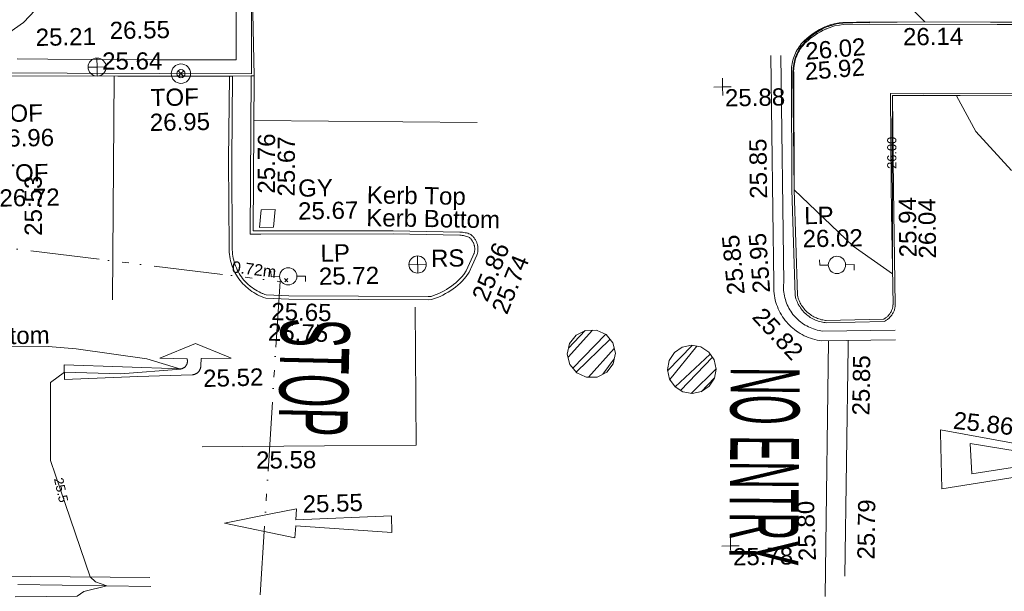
# Model space of a CAD drawing. Header units: millimetres. Extents: x -287732 to 520720, y -88450 to 287754.
# Tile 212 of 256: x -6642 to 14791, y -46265 to -33814. Entities that reach past the tile are written whole.
import ezdxf

# ---------------------------------------------------------------- set-up
doc = ezdxf.new("R2010")
doc.units = ezdxf.units.MM
doc.linetypes.add('IMPORT-HIDDEN2 _3_', pattern=[4762.5, 3175, -1587.5])
doc.linetypes.add('IMPORT-UG_ELEC_STREET LIGHTING_QLB2 _2_', pattern=[2700, 1500, -300.0000000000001, 0, -250, 150, -300.0000000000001, 0, -200])
for name, color, linetype, lineweight, true_color in [('00__TOPO__TOP_OF_FENCE_SYMBOL', 7, 'Continuous', 9, 0x666666), ('00_TOPO_FENCE_2D', 7, 'Continuous', 9, 0x3f7f4f), ('00_TOPO_FOOTPATH', 7, 'Continuous', 9, 0xa50000), ('00_TOPO_FURN_LAMP_POST', 7, 'Continuous', 9, 0x666666), ('00_TOPO_FURN_SIGN', 7, 'Continuous', 9, 0x666666), ('00_TOPO_TOP_OF_FENCE', 7, 'Continuous', 9, 0x666666), ('00_TOPO_TOP_OF_WALL', 7, 'Continuous', 9, 0x666666), ('00_TOPO_WALL', 7, 'Continuous', 9, 0x7c00a5), ('00_UAV_FURN_LAMP_POST', 7, 'Continuous', 9, 0xa50000), ('00_UAV_FURN_SIGN', 6, 'Continuous', 9, 0xff00ff), ('00_UAV_KERB_BOTTOM', 1, 'Continuous', 9, 0xff0000), ('00_UAV_KERB_TOP', 7, 'Continuous', 9, 0xa500a5), ('00_UAV_LEVEL_SPOT', 7, 'Continuous', 9, 0x666666), ('00_UAV_ROAD_MARKING_WHITE_CONTINUOUS', 7, 'Continuous', 9, 0x999999), ('00_UAV_ROAD_MARKING_WHITE_DASH', 7, 'Continuous', 9, 0x999999), ('00_UAV_ROAD_MARKING_YELLOW_CONTINUOUS', 40, 'Continuous', 9, 0xffbf00), ('00_UAV_SERV_GULLY', 7, 'Continuous', 9, 0x5252a5), ('00_UAV_WALL', 7, 'Continuous', 9, 0x7c00a5), ('01_DTM_CONTOUR_MNR', 7, 'Continuous', 9, 0xa5a552), ('01_DTM_CONTOUR_MNR_LABELS', 7, 'Continuous', 9, 0xa5a552), ('12333-PUM-2D-U-0001-C01 - Rev2_REVIT IMPORT_dwg', 7, 'Continuous', 9, 0x767676), ('PUM-CHAMBER EXTENTS', 6, 'IMPORT-HIDDEN2 _3_', 9, 0xff00ff), ('PUM-ELECTRIC-SL-QLB2', 7, 'IMPORT-UG_ELEC_STREET LIGHTING_QLB2 _2_', 9, 0xff7f7f)]:
    doc.layers.add(name, color=color, linetype=linetype, lineweight=lineweight, true_color=true_color)
doc.layers.add('00_UAV_ROAD_TEXT', color=7, linetype='Continuous', lineweight=9)
doc.layers.add('GEN-TEXT', color=7, linetype='Continuous', lineweight=9)
doc.styles.add('Arial_1', font='arial.ttf', dxfattribs={"height": 250})
doc.styles.add('Swis721 Lt BT_1', font='swissl.ttf', dxfattribs={"height": 200})
doc.styles.add('Swis721 Lt BT_2', font='swissl.ttf', dxfattribs={"height": 375})
doc.styles.add('Swis721 Lt BT_6', font='swissl.ttf', dxfattribs={"width": 0.4000000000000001, "height": 1500})
doc.styles.add('Swis721 Lt BT_7', font='swissl.ttf', dxfattribs={"width": 0.4500000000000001, "height": 1500})
pattern_1 = [(45, (-533641079.65, -725615854.3560001), (-265.1650429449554, 265.1650429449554), []), (45, (-533640902.873, -725615854.3560001), (-265.1650429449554, 265.1650429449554), [])]

# ---------------------------------------------------------------- blocks, each defined once
blk = doc.blocks.new('12333-PUM-2D-U-0001-C01 - Rev2_REVIT IMPORT_dwg_MSL_Node_LineworkTOF-2077201-Site Location Plan Proposed')
at = {"layer": '00__TOPO__TOP_OF_FENCE_SYMBOL', "color": 254, "true_color": 0xcccccc, "flags": 128}
for points in [[(165.3591892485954, 165.3591892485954), (0, 0), (-165.3591892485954, 165.3591892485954)], [(165.3591892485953, -165.3591892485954), (0, 0), (-165.3591892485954, -165.3591892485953)]]:
    blk.add_lwpolyline(points, dxfattribs=at)
at = {"layer": '00__TOPO__TOP_OF_FENCE_SYMBOL', "color": 254, "true_color": 0xcccccc}
for radius in [562.5594001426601, 233.853208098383]:
    blk.add_circle((0, 0), radius, dxfattribs=at)
blk = doc.blocks.new('12333-PUM-2D-U-0001-C01 - Rev2_REVIT IMPORT_dwg_TOW-2077202-Site Location Plan Proposed')
at = {"layer": '00_TOPO_TOP_OF_WALL', "color": 254, "true_color": 0xcccccc, "flags": 128}
for points in [[(0, 525.0554400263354), (0, 0), (-525.0554401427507, 0)], [(525.0554401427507, 0), (0, 0), (0, -525.0554400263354)]]:
    blk.add_lwpolyline(points, dxfattribs=at)
at = {"layer": '00_TOPO_TOP_OF_WALL', "color": 254, "true_color": 0xcccccc}
blk.add_circle((0, 0), 525.0554401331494, dxfattribs=at)
blk = doc.blocks.new('12333-PUM-2D-U-0001-C01 - Rev2_REVIT IMPORT_dwg_MSL_Lamp_Post_SYM-2077240-Site Location Plan Proposed')
at = {"layer": '00_TOPO_FURN_LAMP_POST', "color": 254, "true_color": 0xcccccc, "flags": 128}
for points in [[(-500.1060478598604, 0), (-1000.212095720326, 0), (-1000.212095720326, 316.7338303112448)], [(500.1060478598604, 0), (1000.21209571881, 0), (1000.21209571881, -316.7338303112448)]]:
    blk.add_lwpolyline(points, dxfattribs=at)
at = {"layer": '00_TOPO_FURN_LAMP_POST', "color": 254, "true_color": 0xcccccc}
blk.add_circle((0, 0), 500.1060478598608, dxfattribs=at)
blk = doc.blocks.new('12333-PUM-2D-U-0001-C01 - Rev2_REVIT IMPORT_dwg_MSL_RoadSign_SYM-2077242-Site Location Plan Proposed')
at = {"layer": '00_TOPO_FURN_SIGN', "color": 254, "true_color": 0xcccccc}
for p, q in [((-500.2287617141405, 0), (499.7712382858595, 0)), ((-0.2287617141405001, -500.0000000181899), (-0.2287617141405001, 499.9999999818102))]:
    blk.add_line(p, q, dxfattribs=at)
blk.add_circle((-0.2287617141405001, 0), 500.0000000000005, dxfattribs=at)
blk = doc.blocks.new('12333-PUM-2D-U-0001-C01 - Rev2_REVIT IMPORT_dwg_UAV-2077255-Site Location Plan Proposed')
at = {"layer": '00_UAV_LEVEL_SPOT', "color": 254, "true_color": 0xcccccc, "flags": 128}
for points in [[(0, -500.0000000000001), (0, 0), (-500.0000000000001, 0)], [(500.0000000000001, 0), (0, 0), (0, 500.0000000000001)]]:
    blk.add_lwpolyline(points, dxfattribs=at)
blk = doc.blocks.new('12333-PUM-2D-U-0001-C01 - Rev2_REVIT IMPORT_dwg_MGS62954_T2_Galway_ITM_3d_Rev1-2077680-Site Location Plan Proposed')
at = {"layer": '00_TOPO_FENCE_2D', "color": 254, "true_color": 0xcccccc, "flags": 128}
blk.add_lwpolyline([(533902948.7438098, 725542172.8002026), (533900153.5282566, 725542340.329408), (533899753.0120585, 725520459.3475239), (533893723.5134206, 725520593.1679102), (533893691.0967346, 725519041.971383), (533893689.6295341, 725518971.7632015), (533893631.0029881, 725516166.377903), (533882627.5718876, 725516344.970739), (533882619.3324398, 725516345.1044707), (533880070.9828296, 725516386.4658406), (533879974.9136089, 725510994.8760719), (533879974.3213546, 725510961.6376125), (533879864.3060461, 725504787.3665131)], dxfattribs=at)
at = {"layer": '00_TOPO_FOOTPATH', "color": 254, "true_color": 0xcccccc, "flags": 128}
blk.add_lwpolyline([(533893659.8650233, 725520891.9326516), (533894230.0000001, 725521280.0000001), (533894810.0000002, 725521670.0000001), (533895572.9306952, 725522449.160215), (533896265.3548286, 725523269.3074124), (533897160.625759, 725524470.5105618), (533897731.8435122, 725525513.4660544), (533898323.9473415, 725526552.9147961), (533898678.4279717, 725527377.6542647), (533899136.625811, 725528400.4852687), (533899470.6652274, 725529440.442454), (533899603.2063895, 725529849.7569897)], dxfattribs=at)
at = {"layer": '00_TOPO_WALL', "color": 254, "true_color": 0xcccccc, "flags": 128}
blk.add_lwpolyline([(533894657.7046306, 725520875.2225811), (533895324.9494088, 725520858.753671), (533897702.9947582, 725520800.0588473), (533899426.0718925, 725520775.6691966), (533899541.5531454, 725526496.2125671), (533899633.2890419, 725531486.0619782), (533899729.1154457, 725536093.6587251), (533899815.5328317, 725540319.5527413), (533899889.2109225, 725542688.2207142), (533900258.425954, 725542671.5584918), (533901200.5230905, 725542636.9706442)], dxfattribs=at)
at = {"layer": '00_UAV_KERB_BOTTOM', "color": 254, "true_color": 0xcccccc, "flags": 128}
for points in [[(533916671.6931701, 725519694.0260305), (533913699.4961414, 725519742.6509308), (533913681.9504334, 725517716.1216365), (533913677.4961414, 725517201.6509308), (533913677.4961414, 725515186.6509308), (533913677.0821701, 725515181.5500584), (533913675.1561494, 725515163.7721606), (533913672.4873572, 725515146.0905107), (533913669.0804753, 725515128.5361278), (533913664.9414807, 725515111.1398084), (533913660.0776342, 725515093.9320718), (533913654.497469, 725515076.9431059), (533913648.2107745, 725515060.2027154), (533913641.2285797, 725515043.7402685), (533913633.563134, 725515027.5846461), (533913625.2278846, 725515011.7641903), (533913616.2374548, 725514996.3066556), (533913606.6076169, 725514981.2391601), (533913596.3552644, 725514966.588137), (533913585.4983841, 725514952.3792895), (533913574.0560224, 725514938.6375443), (533913562.0482528, 725514925.3870096), (533913549.4961414, 725514912.6509308), (533913544.0852622, 725514907.4775666), (533913530.7989378, 725514895.5094094), (533913517.0230933, 725514884.108124), (533913502.7818962, 725514873.2937118), (533913488.1003306, 725514863.0851455), (533913473.0041527, 725514853.5003334), (533913457.5198465, 725514844.5560917), (533913441.6745769, 725514836.2681106), (533913425.4961413, 725514828.6509308), (533912166.4961414, 725514823.6509308), (533912147.4279143, 725514825.8528242), (533912116.021468, 725514830.5534569), (533912084.8394123, 725514836.5651321), (533912053.9364515, 725514843.8773028), (533912023.3667998, 725514852.4771411), (533911993.1840867, 725514862.34956), (533911963.441263, 725514873.47724), (533911934.1905077, 725514885.8406593), (533911905.4831365, 725514899.4181284), (533911877.369512, 725514914.1858275), (533911849.8989549, 725514930.1178493), (533911823.1196579, 725514947.1862438), (533911797.0786015, 725514965.3610667), (533911771.8214695, 725514984.6104336), (533911747.3925726, 725515004.9005743), (533911723.8347667, 725515026.1958932), (533911701.1893804, 725515048.4590311), (533911679.4961414, 725515071.6509308), (533911670.5029037, 725515081.8612528), (533911650.2353217, 725515106.3088692), (533911631.0092779, 725515131.5837593), (533911612.8585012, 725515157.6415819), (533911595.8148341, 725515184.4366236), (533911579.9081771, 725515211.9218755), (533911571.0219857, 725515228.8767297), (533911565.1664357, 725515240.0491202), (533911551.6154723, 725515268.7690126), (533911539.2790594, 725515298.0311682), (533911528.1788397, 725515327.784251), (533911518.3342865, 725515357.9760643), (533911509.7626706, 725515388.5536416), (533911502.7064991, 725515430.6496502), (533911467.4961414, 725517727.6509308), (533911503.9643035, 725520215.3709567), (533911504.4961414, 725520251.6509308), (533911503.7187461, 725520283.890181), (533911504.2685974, 725520323.5515436), (533911506.4788118, 725520363.1550909), (533911510.3455117, 725520402.6313456), (533911515.8619142, 725520441.9110516), (533911523.0183408, 725520480.9252999), (533911531.8022374, 725520519.6056463), (533911542.1981937, 725520557.8842317), (533911554.187972, 725520595.6939031), (533911567.7505378, 725520632.968329), (533911582.8620978, 725520669.6421176), (533911599.4961414, 725520705.6509308), (533911617.7275298, 725520741.1240132), (533911637.3243415, 725520775.6101116), (533911658.3480915, 725520809.2453307), (533911680.7618967, 725520841.9706627), (533911704.526436, 725520873.7286962), (533911729.6000181, 725520904.4637169), (533911755.9386556, 725520934.1218054), (533911783.4961413, 725520962.6509306), (533911802.9584267, 725520980.4627837), (533911853.5729923, 725521024.1384957), (533911905.9721094, 725521065.656379), (533911960.0638521, 725521104.9435965), (533912015.7533252, 725521141.9312254), (533912072.9428302, 725521176.5543771), (533912131.5320372, 725521208.75231), (533912191.4181612, 725521238.4685389), (533912252.4961414, 725521265.6509308), (533912260.5209194, 725521268.997096), (533912322.816688, 725521293.2589861), (533912386.0737952, 725521314.8909183), (533912450.1812665, 725521333.8549428), (533912564.6044706, 725521351.163847), (533912644.9763065, 725521358.8912888), (533913230.4961414, 725521356.6509308), (533915853.3016317, 725521306.5126872), (533916421.4961414, 725521295.6509306)], [(533899270.6495088, 725520423.5926023), (533899220.3510653, 725518598.7650706), (533899197.3510653, 725516682.7650708), (533899197.3131486, 725516681.2193251), (533899197.174655, 725516633.4996667), (533899199.0345749, 725516585.816067), (533899202.889645, 725516538.2521794), (533899208.7331026, 725516490.8914468), (533899216.554696, 725516443.8169564), (533899226.3407037, 725516397.1112925), (533899238.0739576, 725516350.856393), (533899251.7338737, 725516305.1334046), (533899267.2964877, 725516260.0225407), (533899284.7344974, 725516215.6029415), (533899304.0173109, 725516171.952534), (533899325.1110994, 725516129.1478957), (533899347.9788573, 725516087.2641205), (533899372.5804667, 725516046.3746866), (533899398.8727682, 725516006.5513284), (533899426.809636, 725515967.8639094), (533899456.3420593, 725515930.3803), (533899487.4182284, 725515894.1662601), (533899519.983625, 725515859.2853209), (533899553.9811184, 725515825.7986752), (533899589.3510653, 725515793.7650707), (533899604.5088498, 725515780.834966), (533899641.7173601, 725515750.9566838), (533899680.1444049, 725515722.6627406), (533899719.7225697, 725515696.0027736), (533899760.3824215, 725515671.0235535), (533899798.5884212, 725515649.7021525), (533899802.0526288, 725515647.7689023), (533899844.660088, 725515626.2796166), (533899888.130051, 725515606.5933958), (533899932.386257, 725515588.7447764), (533899977.3510653, 725515572.7650708), (533900480.3510653, 725515543.7650707), (533903511.1038259, 725515474.2284054), (533903588.2597293, 725515478.5011309), (533903651.3070666, 725515497.9129119), (533903713.4862196, 725515519.9478137), (533903774.6881052, 725515544.56718), (533903834.8053542, 725515571.7278199), (533903893.7325006, 725515601.3820843), (533903951.3661662, 725515633.47795), (533904007.6052419, 725515667.9591091), (533904062.3510652, 725515704.7650706), (533904111.0118865, 725515740.3927636), (533904162.6337982, 725515781.4654094), (533904212.4904847, 725515824.6637287), (533904260.4944806, 725515869.911937), (533904306.5615703, 725515917.1306539), (533904350.6109369, 725515966.2370414), (533904412.4492909, 725516059.6441764), (533904482.1374184, 725516205.0205798), (533904590.3510653, 725516430.7650708), (533904595.9522122, 725516446.8293258), (533904600.7209547, 725516462.6382738), (533904604.823504, 725516478.6330489), (533904608.2526631, 725516494.7855911), (533904611.0024159, 725516511.0675629), (533904613.0679387, 725516527.4504002), (533904614.4456075, 725516543.9053621), (533904615.1330054, 725516560.4035813), (533904615.1289269, 725516576.9161135), (533904614.4333787, 725516593.4139909), (533904613.0475814, 725516609.8682703), (533904610.9739659, 725516626.2500854), (533904608.2161701, 725516642.5306967), (533904604.779032, 725516658.6815429), (533904600.6685817, 725516674.6742895), (533904595.8920303, 725516690.4808797), (533904590.4577574, 725516706.0735838), (533904584.3752967, 725516721.4250469), (533904577.6553186, 725516736.508337), (533904570.3096125, 725516751.296993), (533904562.3510653, 725516765.7650707), (533904553.6097478, 725516780.1765174), (533904544.4565004, 725516793.9199449), (533904534.7357666, 725516807.268019), (533904524.4646003, 725516820.1973227), (533904513.6610206, 725516832.685173), (533904502.3439806, 725516844.7096628), (533904490.533334, 725516856.249696), (533904478.249801, 725516867.2850286), (533904465.5149309, 725516877.7963002), (533904452.3510653, 725516887.7650706), (533904425.289602, 725516898.2904158), (533904398.0033544, 725516907.6031425), (533904370.3510652, 725516915.7650708), (533904344.3694562, 725516922.3054421), (533904316.1485445, 725516928.2085195), (533904287.7051921, 725516932.9246495), (533904259.0892985, 725516936.4455589), (533904230.3510653, 725516938.7650706), (533902779.3510653, 725516991.7650708), (533900225.4585781, 725517031.9970495), (533899732.3510653, 725517039.7650706), (533899813.6983145, 725520414.7649821)]]:
    blk.add_lwpolyline(points, dxfattribs=at)
at = {"layer": '00_UAV_KERB_TOP', "color": 254, "true_color": 0xcccccc, "flags": 128}
for points in [[(533916661.5585179, 725519744.1985232), (533913649.9342459, 725519793.46845), (533913632.7297764, 725517806.3522146), (533913627.4961414, 725517201.8673768), (533913627.4961415, 725515188.6765251), (533913627.3005009, 725515186.2658813), (533913625.5598269, 725515170.1988028), (533913623.2036589, 725515154.5883939), (533913620.1958616, 725515139.0903438), (533913616.5417116, 725515123.7318417), (533913612.2476197, 725515108.5398319), (533913607.3211191, 725515093.5409656), (533913601.7708525, 725515078.7615564), (533913595.6065569, 725515064.2275325), (533913588.8390468, 725515049.9643911), (533913581.4801947, 725515035.997155), (533913573.5429102, 725515022.3503271), (533913565.0411184, 725515009.0478486), (533913555.989734, 725514996.1130571), (533913546.4046365, 725514983.5686439), (533913536.3026412, 725514971.4366168), (533913525.7014703, 725514959.738259), (533913514.4059721, 725514948.2772107), (533913510.0689303, 725514944.1305469), (533913498.1127225, 725514933.3605425), (533913485.9505903, 725514923.2948117), (533913473.3776172, 725514913.7472078), (533913460.4158608, 725514904.7344799), (533913447.08806, 725514896.27244), (533913433.4175966, 725514888.3759327), (533913419.428453, 725514881.0588119), (533913414.2199799, 725514878.6065432), (533912169.2744762, 725514873.662359), (533912153.9981285, 725514875.4263872), (533912124.4583902, 725514879.8476279), (533912095.3331596, 725514885.4627619), (533912066.4686143, 725514892.2926085), (533912037.9153923, 725514900.3251859), (533912009.7235857, 725514909.5464022), (533911981.9426526, 725514919.9400803), (533911954.6213303, 725514931.487986), (533911927.8075495, 725514944.1698605), (533911901.5483509, 725514957.9634554), (533911875.8898014, 725514972.8445722), (533911850.8769157, 725514988.7871042), (533911826.5535744, 725515005.7630829), (533911802.9624489, 725515023.7427264), (533911780.1449263, 725515042.6944928), (533911758.1410359, 725515062.5851336), (533911736.9893805, 725515083.3797545), (533911716.5225626, 725515105.2605069), (533911708.5181041, 725515114.3482349), (533911689.3963444, 725515137.4137123), (533911671.4384852, 725515161.0214247), (533911654.4849666, 725515185.3604261), (533911638.5655308, 725515210.3880178), (533911623.7081058, 725515236.0602931), (533911609.9387565, 725515262.3322134), (533911597.281639, 725515289.1576896), (533911596.5635454, 725515290.8610181), (533911585.7589585, 725515316.48966), (533911575.3909294, 725515344.2801756), (533911566.1957408, 725515372.4804823), (533911558.6311155, 725515399.4658161), (533911552.6427526, 725515435.1914458), (533911517.5017588, 725517727.667668), (533911554.5049775, 725520251.8872346), (533911553.7646338, 725520282.5899221), (533911553.7271027, 725520284.1463729), (533911554.2492744, 725520321.8111777), (533911556.3427682, 725520359.3232783), (533911560.0052694, 725520396.7148081), (533911565.2303528, 725520433.9201694), (533911572.0088516, 725520470.8740913), (533911580.3288743, 725520507.5117445), (533911590.1758245, 725520543.7688537), (533911601.5324275, 725520579.581812), (533911614.3787598, 725520614.8877909), (533911628.6922846, 725520649.6248521), (533911644.4913454, 725520683.8261226), (533911661.7164875, 725520717.3318182), (533911680.2783997, 725520749.9967202), (533911700.1918942, 725520781.8556771), (533911721.4220358, 725520812.852798), (533911743.9315796, 725520842.933703), (533911767.6810363, 725520872.0456201), (533911792.6287413, 725520900.1374772), (533911818.3888152, 725520926.8058164), (533911836.176506, 725520943.085083), (533911885.4452448, 725520985.5994705), (533911936.2025578, 725521025.8164877), (533911988.5994617, 725521063.8727319), (533912042.5440348, 725521099.7014396), (533912097.9416398, 725521133.2397553), (533912154.6950907, 725521164.4288414), (533912212.7048224, 725521193.213981), (533912272.2853374, 725521219.7299348), (533912279.2178362, 725521222.6206424), (533912339.9862826, 725521246.2876974), (533912401.2613758, 725521267.2418435), (533912461.0634656, 725521284.9322668), (533912570.7408426, 725521301.523265), (533912647.2789855, 725521308.882112), (533913229.9226325, 725521306.652759), (533915999.0148069, 725521253.7180607), (533916471.4558213, 725521244.6867533)], [(533899340.6447324, 725520422.454783), (533899290.3394883, 725518597.3805186), (533899267.3407619, 725516681.4866226), (533899267.1786156, 725516634.7627962), (533899268.9242357, 725516590.00955), (533899272.5423961, 725516545.3686593), (533899278.026749, 725516500.9184387), (533899285.3676735, 725516456.7368695), (533899294.5522905, 725516412.9014611), (533899305.5644879, 725516369.489116), (533899318.3849456, 725516326.5759933), (533899332.9911729, 725516284.2373779), (533899349.357545, 725516242.547546), (533899367.4553502, 725516201.5796361), (533899387.2528387, 725516161.405519), (533899408.7152786, 725516122.0956742), (533899431.8050177, 725516083.7190647), (533899456.481549, 725516046.3430158), (533899482.7015811, 725516010.0330981), (533899510.4191155, 725515974.853011), (533899539.5855259, 725515940.864473), (533899570.1496446, 725515908.1271112), (533899602.057852, 725515876.6983579), (533899635.5707693, 725515846.3466147), (533899649.14739, 725515834.7652967), (533899684.4023402, 725515806.4557151), (533899720.4678847, 725515779.9005513), (533899757.6138083, 725515754.8789493), (533899795.7749448, 725515731.4348052), (533899834.8843462, 725515709.6092478), (533899874.8734014, 725515689.4405674), (533899900.5470937, 725515677.8137349), (533899915.6719562, 725515670.9641459), (533899957.2084359, 725515654.2123976), (533899991.3663413, 725515642.0732763), (533900483.1692765, 725515613.7188324), (533903509.9696497, 725515544.2728494), (533903575.8424134, 725515547.9207394), (533903629.3074722, 725515564.3822119), (533903688.7224774, 725515585.4375615), (533903747.2036588, 725515608.9624844), (533903804.6484209, 725515634.9157094), (533903860.9559858, 725515663.2517061), (533903916.0275711, 725515693.9207634), (533903969.7665624, 725515726.8690772), (533904022.1308954, 725515762.0739479), (533904068.5270755, 725515796.0435524), (533904117.9033897, 725515835.3295032), (533904165.5437182, 725515876.6074592), (533904211.4137166, 725515919.8441775), (533904255.4329135, 725515964.9638062), (533904295.0760437, 725516009.158106), (533904351.4148748, 725516094.2581847), (533904500.9368747, 725516406.1760311), (533904525.5720109, 725516457.567389), (533904529.35831, 725516468.4488124), (533904533.2801366, 725516481.4501334), (533904536.654084, 725516494.604279), (533904539.4742336, 725516507.8881725), (533904541.7356376, 725516521.2785094), (533904543.434329, 725516534.7517987), (533904544.5673276, 725516548.284403), (533904545.1326454, 725516561.8525819), (533904545.1292912, 725516575.4325327), (533904544.5572705, 725516589.000431), (533904543.417587, 725516602.5324744), (533904541.7122402, 725516616.0049223), (533904539.4442216, 725516629.3941401), (533904536.6175101, 725516642.676639), (533904533.2370648, 725516655.8291166), (533904529.3088165, 725516668.8284986), (533904524.8396558, 725516681.6519797), (533904519.8374239, 725516694.2770636), (533904514.3108963, 725516706.6816014), (533904508.2697679, 725516718.8438314), (533904501.6566795, 725516730.8659596), (533904494.5357547, 725516742.5944294), (533904487.0080996, 725516753.8970605), (533904479.0137423, 725516764.8745522), (533904470.5667079, 725516775.5076457), (533904461.6818151, 725516785.7776872), (533904452.3746512, 725516795.6666595), (533904442.6615443, 725516805.1572136), (533904432.5595341, 725516814.2327003), (533904422.0863432, 725516822.8771982), (533904417.8676973, 725516826.0719067), (533904401.2916846, 725516832.516181), (533904376.7808266, 725516840.8816742), (533904351.8913975, 725516848.2281086), (533904328.6530223, 725516854.0779237), (533904303.2517846, 725516859.3911989), (533904277.7015151, 725516863.6276333), (533904251.9962543, 725516866.7904174), (533904226.2557517, 725516868.867977), (533902777.521998, 725516921.785199), (533899894.0908344, 725516967.2084665), (533899660.6705405, 725516970.8855829), (533899743.7054081, 725520415.9027634)]]:
    blk.add_lwpolyline(points, dxfattribs=at)
at = {"layer": '00_UAV_ROAD_MARKING_WHITE_CONTINUOUS', "color": 254, "true_color": 0xcccccc}
for p, q in [((533896765.4260319, 725520464.6944778), (533896642.4030234, 725515590.9121255)), ((533904649.3510655, 725519317.7650708), (533899790.34088, 725519445.6930075))]:
    blk.add_line(p, q, dxfattribs=at)
at = {"layer": '00_UAV_ROAD_MARKING_WHITE_CONTINUOUS', "color": 254, "true_color": 0xcccccc, "flags": 128}
for points in [[(533913666.4126631, 725514422.3930957), (533912067.9490514, 725514430.4763503), (533912008.7057399, 725514439.9419473), (533911960.2538285, 725514449.743102), (533911912.178793, 725514461.583346), (533911864.6417453, 725514475.426378), (533911817.7260811, 725514491.2479119), (533911771.5141078, 725514509.020192), (533911726.0868957, 725514528.7120391), (533911681.5241399, 725514550.2889076), (533911637.9040189, 725514573.7129439), (533911595.3030569, 725514598.9430543), (533911553.7959903, 725514625.934977), (533911513.4556372, 725514654.6413587), (533911474.3527679, 725514685.0118386), (533911436.555982, 725514716.9931366), (533911400.1315881, 725514750.5291468), (533911365.1434872, 725514785.5610355), (533911332.0067949, 725514821.6421775), (533911306.6928003, 725514851.3400465), (533911276.3150024, 725514889.7728263), (533911247.2664296, 725514929.867475), (533911219.9223269, 725514971.1433821), (533911194.3306653, 725515013.5281351), (533911170.536341, 725515056.9473773), (533911148.5810977, 725515101.324936), (533911128.5034521, 725515146.5829585), (533911110.3386273, 725515192.6420465), (533911094.1184906, 725515239.4213967), (533911079.8714974, 725515286.8389422), (533911067.622642, 725515334.8114971), (533911057.3934131, 725515383.2549005), (533911049.2017562, 725515432.084166), (533911043.0620423, 725515481.2136315), (533911038.9850422, 725515530.5571059), (533911036.9779087, 725515580.0280254), (533911037.0441628, 725515629.5396005), (533911039.1836885, 725515679.0049709), (533911042.2742078, 725515715.2276155), (533911048.9804569, 725517298.5410932), (533911063.2374887, 725520664.5584402)], [(533911277.4961414, 725520663.6509308), (533911256.4961414, 725515705.6509308), (533911253.0501788, 725515665.2622883), (533911251.2985399, 725515624.7647716), (533911251.2442971, 725515584.2294271), (533911252.8875462, 725515543.7273674), (533911256.2254041, 725515503.3296473), (533911261.2520151, 725515463.1071374), (533911267.9585606, 725515423.1304026), (533911276.3332755, 725515383.4695749), (533911286.3614672, 725515344.1942331), (533911298.0255433, 725515305.3732797), (533911311.3050408, 725515267.0748197), (533911326.1766629, 725515229.3660413), (533911342.6143197, 725515192.3130991), (533911360.5891741, 725515155.9809964), (533911380.0696921, 725515120.4334713), (533911401.0216983, 725515085.7328874), (533911423.4084356, 725515051.9401205), (533911447.1906301, 725515019.114455), (533911472.3265598, 725514987.313478), (533911492.4961414, 725514963.6509306), (533911519.9149019, 725514933.7958025), (533911548.5598144, 725514905.115041), (533911578.3806261, 725514877.6589618), (533911609.3250212, 725514851.4757322), (533911641.3387125, 725514826.6112866), (533911674.3655374, 725514803.1092454), (533911708.3475555, 725514781.0108393), (533911743.2251509, 725514760.3548371), (533911778.9371361, 725514741.1774751), (533911815.4208604, 725514723.5123979), (533911852.6123192, 725514707.3905958), (533911890.4462656, 725514692.8403519), (533911928.8563261, 725514679.8871924), (533911967.7751164, 725514668.5538412), (533912007.1343601, 725514658.8601812), (533912046.8650074, 725514650.823218), (533912085.4961414, 725514644.6509309), (533913667.4961416, 725514636.6509306)], [(533903224.549544, 725515319.0142174), (533903194.549544, 725512312.0142174), (533901203.7980354, 725512331.690747), (533898540.549544, 725512358.0142174)], [(533912209.7191935, 725514429.7594342), (533912060.4772168, 725509432.2754841), (533912043.4961415, 725508863.6509309)]]:
    blk.add_lwpolyline(points, dxfattribs=at)
for points in [[(533895565.4030231, 725514199.9121253), (533898101.4030231, 725514063.9121252), (533898108.3518088, 725514064.8922324), (533898115.2534568, 725514066.162465), (533898122.0958591, 725514067.7205942), (533898128.8670115, 725514069.5638868), (533898135.5550357, 725514071.6891088), (533898142.148198, 725514074.0925323), (533898148.6349322, 725514076.7699403), (533898155.0038583, 725514079.7166363), (533898157.403023, 725514080.9121253), (533898163.5908012, 725514084.2223574), (533898169.6345336, 725514087.7888029), (533898175.5236172, 725514091.605205), (533898181.2477209, 725514095.6648694), (533898186.7968025, 725514099.9606729), (533898192.1611269, 725514104.4850799), (533898197.3312835, 725514109.2301525), (533898202.2982019, 725514114.1875668), (533898207.0531686, 725514119.3486254), (533898211.5878415, 725514124.7042744), (533898215.8942655, 725514130.2451179), (533898219.9648857, 725514135.9614356), (533898223.7925605, 725514141.8431987), (533898227.3705754, 725514147.8800888), (533898230.6926529, 725514154.0615157), (533898233.752965, 725514160.3766342), (533898236.5461431, 725514166.8143663), (533898239.067287, 725514173.3634171), (533898241.3119734, 725514180.012298), (533898243.2762645, 725514186.7493443), (533898244.9567146, 725514193.5627373), (533898246.3503754, 725514200.4405235), (533898247.4548017, 725514207.3706374), (533898248.2680563, 725514214.3409209), (533898248.7887125, 725514221.3391458), (533898249.0158566, 725514228.3530347), (533898248.9490904, 725514235.3702834), (533898248.5885306, 725514242.3785806), (533898247.9348102, 725514249.3656319), (533898246.9890761, 725514256.3191792), (533898245.752987, 725514263.2270238), (533898244.2287117, 725514270.0770472), (533898242.4189242, 725514276.857232), (533897646.4030231, 725514306.9121252), (533898431.4030229, 725514610.9121252), (533899102.1518834, 725514320.600926), (533899205.4030231, 725514275.9121253), (533898547.403023, 725514278.9121255), (533898537.403023, 725514126.9121255), (533898537.3647547, 725514118.8321021), (533898536.9881636, 725514110.7607689), (533898536.2739106, 725514102.7122858), (533898535.2232487, 725514094.7007722), (533898533.8380209, 725514086.740283), (533898532.1206574, 725514078.8447841), (533898530.0741712, 725514071.0281266), (533898527.7021526, 725514063.3040236), (533898525.0087628, 725514055.6860256), (533898521.9987268, 725514048.1874975), (533898518.6773254, 725514040.821594), (533898515.0503854, 725514033.6012377), (533898511.1242697, 725514026.539095), (533898506.905866, 725514019.6475561), (533898502.4025749, 725514012.9387105), (533898497.6222968, 725514006.424328), (533898492.5734175, 725514000.1158369), (533898487.0860193, 725513993.827907), (533898481.5188989, 725513987.9716785), (533898475.7114284, 725513982.3537139), (533898469.673796, 725513976.983869), (533898463.416594, 725513971.8715637), (533898456.9507995, 725513967.0257674), (533898450.2877556, 725513962.4549811), (533898443.4391518, 725513958.1672235), (533898436.4170026, 725513954.1700166), (533898429.2336274, 725513950.4703733), (533898421.9016284, 725513947.0747836), (533898414.4338682, 725513943.9892046), (533898406.8434477, 725513941.2190495), (533898399.1436834, 725513938.7691783), (533898391.348083, 725513936.6438884), (533898383.470323, 725513934.8469088), (533898375.5242232, 725513933.3813919), (533898367.5237241, 725513932.2499084), (533898359.4828613, 725513931.4544438), (533898351.4157409, 725513930.9963932), (533898348.403023, 725513930.9121252), (533897161.4030229, 725513911.9121252), (533895565.4030231, 725513873.9121252)], [(533918364.4961414, 725511694.6509311), (533914620.4961413, 725511163.6509309), (533914612.9048029, 725512382.0607325), (533914612.4961414, 725512447.6509309)], [(533917338.4961414, 725511761.6509306), (533915276.4961414, 725511480.6509308), (533915255.4961414, 725512137.6509308)], [(533902635.5495441, 725510420.0142176), (533900542.5495442, 725510601.0142176), (533900519.5495443, 725510339.0142176), (533898992.5495443, 725510685.0142177), (533900043.841509, 725510876.5829759), (533900567.5495442, 725510972.0142179), (533900548.5495442, 725510735.0142176), (533902633.5495442, 725510787.0142176)]]:
    blk.add_lwpolyline(points, close=True, dxfattribs=at)
at = {"layer": '00_UAV_ROAD_MARKING_WHITE_DASH', "color": 254, "true_color": 0xcccccc, "flags": 128}
blk.add_lwpolyline([(533912475.4961414, 725509295.6509305), (533912636.4113456, 725514292.5793127), (533912640.7587395, 725514427.5797145)], dxfattribs=at)
at = {"layer": '00_UAV_ROAD_MARKING_YELLOW_CONTINUOUS', "color": 254, "true_color": 0xcccccc, "flags": 128}
for points in [[(533897347.5495442, 725509534.0142176), (533894753.5495442, 725509602.0142177), (533892349.6303622, 725509648.5280454)], [(533897366.5495442, 725509335.0142177), (533894475.5495442, 725509431.0142176)]]:
    blk.add_lwpolyline(points, dxfattribs=at)
at = {"layer": '00_UAV_SERV_GULLY', "color": 254, "true_color": 0xcccccc}
for p, q in [((533899872.0000001, 725517116.4), (533899910.1000001, 725517497.4000002)), ((533899910.1000001, 725517497.4000002), (533900214.9000002, 725517497.4000002)), ((533900214.9000002, 725517497.4000002), (533900176.8, 725517116.4000002)), ((533899872.0000001, 725517116.4), (533900176.8, 725517116.4000002))]:
    blk.add_line(p, q, dxfattribs=at)
at = {"layer": '00_UAV_WALL', "color": 254, "true_color": 0xcccccc, "flags": 128}
blk.add_lwpolyline([(533901200.5230905, 725542636.9706442), (533901786.4952061, 725542583.9448441), (533903034.3519866, 725542533.4820969), (533903017.8944718, 725542194.881997), (533903014.4952061, 725542124.9448441), (533901638.6535566, 725542192.9782804), (533900203.4952061, 725542263.9448442), (533900157.3982797, 725538701.7312901), (533900156.4952061, 725538631.9448441), (533900034.5347881, 725533703.2543718), (533900025.4952061, 725533337.9448441), (533899927.5495442, 725528941.0142176), (533899923.3629341, 725528705.3610917), (533899834.5521271, 725523706.4374171), (533899806.5555055, 725522130.5821986), (533899813.6983145, 725520414.7649821), (533899743.7054081, 725520415.9027634), (533899340.6447324, 725520422.454783), (533899270.6495088, 725520423.5926023), (533898213.1148051, 725520440.7835333), (533896845.5495443, 725520463.0142177), (533894277.2271364, 725520516.8741827)], dxfattribs=at)
at = {"layer": '01_DTM_CONTOUR_MNR', "color": 254, "true_color": 0xcccccc, "flags": 128}
for points in [[(533916260.0000001, 725518070.0000001), (533915498.192221, 725518928.3196018), (533915087.8885694, 725519718.729677), (533915170.0000001, 725519720.0000001), (533914366.7647059, 725519740), (533913692.5000001, 725519747.5000001), (533913673.0927836, 725518763.6524303), (533913669.1045092, 725518498.1326966), (533913649.6057349, 725517200.0000002), (533913630, 725515860), (533912781.0332491, 725516481.6435187), (533911520.0000001, 725517730), (533911537.4212598, 725520250), (533911537.5, 725520272.5000002), (533911537.5, 725520310.0000002), (533911545.0000001, 725520360), (533911547.5, 725520390), (533911554.8076925, 725520433.0384616), (533911557.5000001, 725520462.5), (533911565.3571429, 725520512.9285715), (533911574.1818182, 725520534.7272727), (533911584.1818182, 725520574.7272727), (533911598.0000001, 725520615.9999999), (533911612.0000001, 725520644.0000001), (533911623.9411765, 725520677.3235295), (533911642.8181818, 725520717.1363637), (533911661.6250001, 725520746.9375001), (533911677.4242425, 725520780), (533911694.6666667, 725520810.0000001), (533911714.6666667, 725520840.0000001), (533911754.8, 725520881.4000002), (533911768, 725520900.0000001), (533911791.3636364, 725520930.0000001), (533911800.0000001, 725520945.0000002), (533911845.3571429, 725520982.8571428), (533911871.4285715, 725521003.9285717), (533911900.0000001, 725521030.0000001), (533911925.0000001, 725521050.0000001), (533911950.5555556, 725521066.9444445), (533911971.4000001, 725521084.8000003), (533911996.0000001, 725521100.0000001), (533912027.75, 725521124.5000001), (533912051.1351352, 725521136.1081082), (533912082.1764707, 725521159.7058825), (533912102.6666666, 725521171.8333335), (533912138.1666668, 725521189.5833334), (533912159.0909092, 725521202.7272726), (533912196.5483872, 725521223.6290323), (533912212.0000002, 725521234.5), (533912257.1379311, 725521252.1551725), (533912306.7307693, 725521271.4230771), (533912326.7500001, 725521276.5000001), (533912376.7307692, 725521294.0769233), (533912393.423077, 725521296.3076924), (533912453.404762, 725521312.9761906), (533912535.3508773, 725521332.7456143), (533912563.1304348, 725521334.3478261), (533912622.6707318, 725521345.1463416), (533912643.4457014, 725521342.7714932), (533913085.0000001, 725521347.5), (533913230, 725521346.879562), (533914430.0000002, 725521340.0000002), (533913907.9784245, 725521878.5791086)], [(533894410.0000001, 725509163.8866279), (533895760, 725509150), (533895909.2427333, 725509255.4360021), (533896410.0000001, 725509370.0000001), (533896163.4851303, 725509459.7304834), (533896050.0000001, 725509570.0000001), (533895441.0583249, 725511472.2870702), (533895233.8535544, 725512119.5788747), (533895262.3411759, 725513814.1578163), (533895570.0000001, 725514040.0000001), (533896785.3997387, 725513978.3233182), (533898100, 725514060.0000002), (533897367.400221, 725514295.0548195), (533895830.0291486, 725514537.7948754), (533895223.7534997, 725514601.048105), (533893393.0729823, 725514648.9516379)]]:
    blk.add_lwpolyline(points, dxfattribs=at)
at = {"xscale": 0.375, "yscale": 0.375, "zscale": 0.375}
for name, p in [('12333-PUM-2D-U-0001-C01 - Rev2_REVIT IMPORT_dwg_TOW-2077202-Site Location Plan Proposed', (533896396.0702585, 725520668.1971545)), ('12333-PUM-2D-U-0001-C01 - Rev2_REVIT IMPORT_dwg_MSL_Node_LineworkTOF-2077201-Site Location Plan Proposed', (533898217.5848063, 725520493.4252279)), ('12333-PUM-2D-U-0001-C01 - Rev2_REVIT IMPORT_dwg_UAV-2077255-Site Location Plan Proposed', (533910000.0000001, 725520000.0000001)), ('12333-PUM-2D-U-0001-C01 - Rev2_REVIT IMPORT_dwg_MSL_RoadSign_SYM-2077242-Site Location Plan Proposed', (533903295.4368509, 725516245.7650706)), ('12333-PUM-2D-U-0001-C01 - Rev2_REVIT IMPORT_dwg_MSL_Lamp_Post_SYM-2077240-Site Location Plan Proposed', (533900475.3510653, 725516037.7650707)), ('12333-PUM-2D-U-0001-C01 - Rev2_REVIT IMPORT_dwg_MSL_Lamp_Post_SYM-2077240-Site Location Plan Proposed', (533912422.3510654, 725516078.7650707)), ('12333-PUM-2D-U-0001-C01 - Rev2_REVIT IMPORT_dwg_UAV-2077255-Site Location Plan Proposed', (533910000.0000001, 725510000))]:
    blk.add_blockref(name, p, dxfattribs=at)
at = {"layer": '00_TOPO_TOP_OF_FENCE', "char_height": 375, "attachment_point": 1, "line_spacing_factor": 1.005061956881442, "style": 'Swis721 Lt BT_2'}
for s, insert, width in [('TOF', (533897549.259831, 725520170.6383879), 1163.479615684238), ('TOF', (533894149.3677992, 725519882.0772358), 1163.479615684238), ('26.95', (533897520.8551532, 725519631.2712514), 1495.902363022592), ('26.96', (533894120.9631214, 725519342.7100996), 1495.902363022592), ('TOF', (533894247.7618417, 725518580.6010548), 1163.479615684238), ('26.72', (533894219.3571639, 725518041.2339184), 1495.902363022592)]:
    blk.add_mtext(s, dxfattribs=dict(at, insert=insert, width=width))
at = {"layer": '00_TOPO_TOP_OF_WALL', "insert": (533896682.8854433, 725521648.0544702), "char_height": 375, "width": 1495.902363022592, "attachment_point": 1, "line_spacing_factor": 1.005061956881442, "style": 'Swis721 Lt BT_2'}
blk.add_mtext('26.55', dxfattribs=at)
at = {"layer": '00_TOPO_WALL', "color": 251, "true_color": 0x666666, "insert": (533895069.7682399, 725521526.2824751), "char_height": 375, "width": 1495.902363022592, "attachment_point": 1, "line_spacing_factor": 1.005061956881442, "style": 'Swis721 Lt BT_2'}
blk.add_mtext('25.21', dxfattribs=at)
at = {"layer": '00_UAV_FURN_LAMP_POST', "color": 251, "true_color": 0x666666, "char_height": 375, "attachment_point": 1, "line_spacing_factor": 1.005061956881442, "style": 'Swis721 Lt BT_2'}
for s, insert, width in [('LP', (533911727.2809757, 725517351.927545), 707.5855621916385), ('LP', (533901185.6010097, 725516717.2875732), 707.5855621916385), ('26.02', (533911684.5361485, 725516850.013627), 1495.902363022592), ('25.72', (533901142.8561825, 725516215.3736556), 1495.902363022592)]:
    blk.add_mtext(s, dxfattribs=dict(at, insert=insert, width=width))
at = {"layer": '00_UAV_FURN_SIGN', "color": 251, "true_color": 0x666666, "insert": (533903589.9755341, 725516562.4352183), "char_height": 375, "width": 783.5679044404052, "attachment_point": 1, "line_spacing_factor": 1.005061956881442, "style": 'Swis721 Lt BT_2'}
blk.add_mtext('RS', dxfattribs=at)
at = {"layer": '00_UAV_KERB_BOTTOM', "color": 251, "true_color": 0x666666, "char_height": 375, "attachment_point": 1, "line_spacing_factor": 1.005061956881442, "style": 'Swis721 Lt BT_2'}
for s, insert, width, rotation in [('25.92', (533911781.6745017, 725520488.8248777), 1495.902363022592, 3.611492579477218), ('25.67', (533900273.9250474, 725517781.1933357), 1495.902363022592, 88.86356633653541), ('25.53', (533894753.4615787, 725517020.6924679), 1495.902363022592, 89.09331434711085), ('Kerb Bottom', (533902202.8164186, 725517477.5053152), 3414.456504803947, 358.0773455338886), ('25.94', (533913784.1732702, 725516218.451729), 1495.902363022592, 89.74472018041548), ('25.85', (533910031.783652, 725515449.9374133), 1495.902363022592, 94.65256465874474), ('25.74', (533904875.4615053, 725515250.4214135), 1495.902363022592, 66.86936831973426), ('25.65', (533900101.8470256, 725515468.3611988), 1495.902363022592, 357.8121945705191), ('Kerb Bottom', (533892349.3146452, 725515038.9282126), 3414.456504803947, 0.06628056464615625)]:
    blk.add_mtext(s, dxfattribs=dict(at, insert=insert, width=width, rotation=rotation))
at = {"layer": '00_UAV_KERB_TOP', "color": 251, "true_color": 0x666666, "char_height": 375, "attachment_point": 1, "line_spacing_factor": 1.005061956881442, "style": 'Swis721 Lt BT_2'}
for s, insert, width, rotation in [('26.14', (533913948.0352381, 725521210.9575033), 1495.902363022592, 359.4894306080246), ('26.02', (533911804.5336526, 725520930.2944897), 1495.902363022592, 3.611492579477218), ('25.76', (533899842.4738109, 725517851.5868598), 1495.902363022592, 88.86356633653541), ('Kerb Top', (533902223.5904873, 725517973.3808389), 2493.170605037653, 358.0773455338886), ('26.04', (533914208.2538632, 725516184.6535031), 1495.902363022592, 89.7000660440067), ('25.95', (533910585.4957401, 725515483.2914742), 1495.902363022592, 93.28206523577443), ('25.86', (533904453.2832113, 725515532.656217), 1495.902363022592, 66.86936831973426), ('25.75', (533900021.108389, 725515019.7880672), 1495.902363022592, 357.8121945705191)]:
    blk.add_mtext(s, dxfattribs=dict(at, insert=insert, width=width, rotation=rotation))
at = {"layer": '00_UAV_LEVEL_SPOT', "char_height": 375, "width": 1495.902363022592, "attachment_point": 1, "line_spacing_factor": 1.005061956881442, "style": 'Swis721 Lt BT_2'}
for s, insert in [('25.88', (533910048.475159, 725519946.7845223)), ('25.78', (533910048.475159, 725509946.7845222))]:
    blk.add_mtext(s, dxfattribs=dict(at, insert=insert))
at = {"layer": '00_UAV_ROAD_MARKING_WHITE_CONTINUOUS', "color": 251, "true_color": 0x666666, "char_height": 375, "width": 1495.902363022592, "attachment_point": 1, "line_spacing_factor": 1.005061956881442, "style": 'Swis721 Lt BT_2'}
for s, insert, rotation in [('25.85', (533910554.8141764, 725517550.6364162), 89.75732066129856), ('25.82', (533910815.086152, 725515213.2343686), 311.85510494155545), ('25.52', (533898582.5836196, 725514034.7069745), 0.5334256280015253), ('25.86', (533914924.2797718, 725512841.1881584), 352.64071906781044), ('25.58', (533899707.6318721, 725512237.5788625), 359.4337086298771), ('25.55', (533900699.1832808, 725511258.5848162), 0.803571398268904), ('25.80', (533911479.6382313, 725509639.2716569), 91.01467487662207)]:
    blk.add_mtext(s, dxfattribs=dict(at, insert=insert, rotation=rotation))
at = {"layer": '00_UAV_ROAD_MARKING_WHITE_DASH', "color": 251, "true_color": 0x666666, "char_height": 375, "width": 1495.902363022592, "attachment_point": 1, "line_spacing_factor": 1.005061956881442, "style": 'Swis721 Lt BT_2'}
for s, insert, rotation in [('25.85', (533912697.216167, 725512797.4850949), 88.15555151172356), ('25.79', (533912753.027195, 725509657.706143), 88.15555150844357)]:
    blk.add_mtext(s, dxfattribs=dict(at, insert=insert, rotation=rotation))
at = {"layer": '00_UAV_ROAD_TEXT', "color": 251, "true_color": 0x666666, "char_height": 1500, "attachment_point": 1, "line_spacing_factor": 1.005061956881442}
for s, insert, width, rotation, style in [('STOP', (533901803.0415484, 725515080.7103473), 2754.359906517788, 267.68995777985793, 'Swis721 Lt BT_7'), ('NO ENTRY', (533911572.8679305, 725513862.9259574), 4653.918462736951, 268.5693483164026, 'Swis721 Lt BT_6')]:
    blk.add_mtext(s, dxfattribs=dict(at, insert=insert, width=width, rotation=rotation, style=style))
at = {"layer": '00_UAV_SERV_GULLY', "color": 251, "true_color": 0x666666, "char_height": 375, "attachment_point": 1, "line_spacing_factor": 1.005061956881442, "style": 'Swis721 Lt BT_2'}
for s, insert, width in [('GY', (533900725.1152062, 725518142.3342469), 821.5590755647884), ('25.67', (533900714.5192288, 725517644.6475279), 1495.902363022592)]:
    blk.add_mtext(s, dxfattribs=dict(at, insert=insert, width=width))
at = {"layer": '00_UAV_WALL', "color": 251, "true_color": 0x666666, "insert": (533896509.8661157, 725520986.5038041), "char_height": 375, "width": 1495.902363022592, "attachment_point": 1, "rotation": 359.06870096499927, "line_spacing_factor": 1.005061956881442, "style": 'Swis721 Lt BT_2'}
blk.add_mtext('25.64', dxfattribs=at)
at = {"layer": '01_DTM_CONTOUR_MNR_LABELS', "color": 251, "true_color": 0x666666, "char_height": 200, "attachment_point": 2, "line_spacing_factor": 1.005061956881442, "style": 'Swis721 Lt BT_1'}
for s, insert, width, rotation in [('26.00', (533913558.7732014, 725518500.6046983), 797.8007824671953, 89.13944585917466), ('25.5', (533895550.048317, 725511491.552519), 620.5117196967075, 281.7817327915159)]:
    blk.add_mtext(s, dxfattribs=dict(at, insert=insert, width=width, rotation=rotation))
blk = doc.blocks.new('12333-PUM-2D-U-0001-C01 - Rev2_REVIT IMPORT_dwg-1620468-Site Location Plan Proposed')
at = {"layer": 'PUM-CHAMBER EXTENTS', "true_color": 0xffaaff}
h = blk.add_hatch(dxfattribs=at)
h.set_pattern_fill('FP_3', color=211, style=0, pattern_type=2)
h.set_pattern_definition(pattern_1)
h.paths.add_polyline_path([(265847.4233704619, -102125.4552418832), (266080.2769353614, -102125.4552418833), (266290.0707481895, -102024.4238664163), (266435.2525712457, -101842.3716184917), (266487.0673640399, -101615.3561786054), (266435.2525712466, -101388.3407387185), (266290.0707481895, -101206.2884907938), (266080.2769353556, -101105.2571153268), (265847.423370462, -101105.2571153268), (265637.6295576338, -101206.2884907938), (265492.4477345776, -101388.3407387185), (265440.6329417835, -101615.356178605), (265492.4477345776, -101842.3716184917), (265637.6295576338, -102024.4238664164)])
h = blk.add_hatch(dxfattribs=at)
h.set_pattern_fill('FP_3', color=211, style=0, pattern_type=2)
h.set_pattern_definition(pattern_1)
h.paths.add_polyline_path([(268144.3880317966, -102524.1657488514), (268347.2160262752, -102484.2035078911), (268518.3496503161, -102369.8556760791), (268632.6974821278, -102198.7220520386), (268672.8511009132, -101996.8561787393), (268632.6974821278, -101794.9903054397), (268518.349650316, -101623.856681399), (268347.2160262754, -101509.5088495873), (268146.3122740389, -101469.5466086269), (267943.4842796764, -101509.5088495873), (267772.3506556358, -101623.8566813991), (267658.0028238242, -101794.9903054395), (267617.8492050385, -101996.8561787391), (267658.0028238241, -102198.7220520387), (267772.3506556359, -102369.8556760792), (267943.4842796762, -102484.2035078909), (268127.9608640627, -102520.8981820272)])
at = {"layer": 'GEN-TEXT', "color": 253, "true_color": 0xaaaaaa}
for p, q in [((259316.2299121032, -99935.67951698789), (259386.9405902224, -99864.96883886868)), ((259386.9405902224, -99935.67951698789), (259316.2299121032, -99864.96883886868))]:
    blk.add_line(p, q, dxfattribs=at)
at = {"layer": 'PUM-CHAMBER EXTENTS', "color": 211, "linetype": 'Continuous', "true_color": 0xffaaff, "flags": 128}
for points in [[(266487.0673640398, -101615.356178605), (266435.2525712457, -101388.3407387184), (266290.0707481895, -101206.2884907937), (266102.2024668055, -101115.8158947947), (266080.2769353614, -101105.2571153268), (265847.4233704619, -101105.2571153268), (265637.6295576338, -101206.2884907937), (265492.4477345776, -101388.3407387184), (265440.6329417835, -101615.356178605), (265492.4477345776, -101842.3716184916), (265637.6295576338, -102024.4238664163), (265825.4978390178, -102114.8964624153), (265847.4233704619, -102125.4552418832), (266080.2769353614, -102125.4552418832), (266290.0707481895, -102024.4238664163), (266435.2525712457, -101842.3716184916)], [(268672.8511009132, -101996.8561787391), (268632.6974821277, -101794.9903054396), (268518.3496503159, -101623.8566813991), (268347.2160262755, -101509.5088495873), (268146.3122740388, -101469.5466086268), (268145.3501529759, -101469.3552308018), (267943.4842796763, -101509.5088495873), (267772.3506556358, -101623.8566813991), (267658.0028238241, -101794.9903054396), (267617.8492050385, -101996.8561787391), (267658.0028238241, -102198.7220520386), (267772.3506556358, -102369.8556760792), (267943.4842796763, -102484.2035078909), (268144.3880317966, -102524.1657488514), (268145.3501529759, -102524.3571266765), (268347.2160262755, -102484.2035078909), (268518.3496503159, -102369.8556760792), (268632.6974821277, -102198.7220520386)]]:
    blk.add_lwpolyline(points, close=True, dxfattribs=at)
at = {"layer": 'PUM-ELECTRIC-SL-QLB2', "color": 254, "true_color": 0xffd4d4, "flags": 128}
blk.add_lwpolyline([(258140.1651257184, -112114.3102688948), (258577.3501528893, -107819.356178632), (259215.3501529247, -99924.35617861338), (253370.3501528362, -99103.35617861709), (241433.3501529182, -98776.35617868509), (241121.3501528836, -99052.35617863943), (238439.3501528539, -103803.356178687), (238131.6102505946, -115576.9161901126)], dxfattribs=at)
blk.add_blockref('12333-PUM-2D-U-0001-C01 - Rev2_REVIT IMPORT_dwg_MGS62954_T2_Galway_ITM_3d_Rev1-2077680-Site Location Plan Proposed', (-533641079.6498471, -725615854.3561786))
at = {"layer": 'PUM-ELECTRIC-SL-QLB2', "insert": (258673.1532547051, -99527.07931166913), "char_height": 250, "width": 1160.025439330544, "attachment_point": 2, "rotation": 352.0044332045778, "line_spacing_factor": 0.9417779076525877, "style": 'Arial_1'}
blk.add_mtext('0.72m', dxfattribs=at)

msp = doc.modelspace()

# ---------------------------------------------------------------- block references
at = {"layer": '12333-PUM-2D-U-0001-C01 - Rev2_REVIT IMPORT_dwg', "color": 254, "linetype": 'IMPORT-UG_ELEC_STREET LIGHTING_QLB2 _2_', "true_color": 0xffd4d4, "rotation": 0.9999999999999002}
msp.add_blockref('12333-PUM-2D-U-0001-C01 - Rev2_REVIT IMPORT_dwg-1620468-Site Location Plan Proposed', (-261895.0770586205, 55869.5817132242), dxfattribs=at)

doc.saveas('drawing.dxf')
